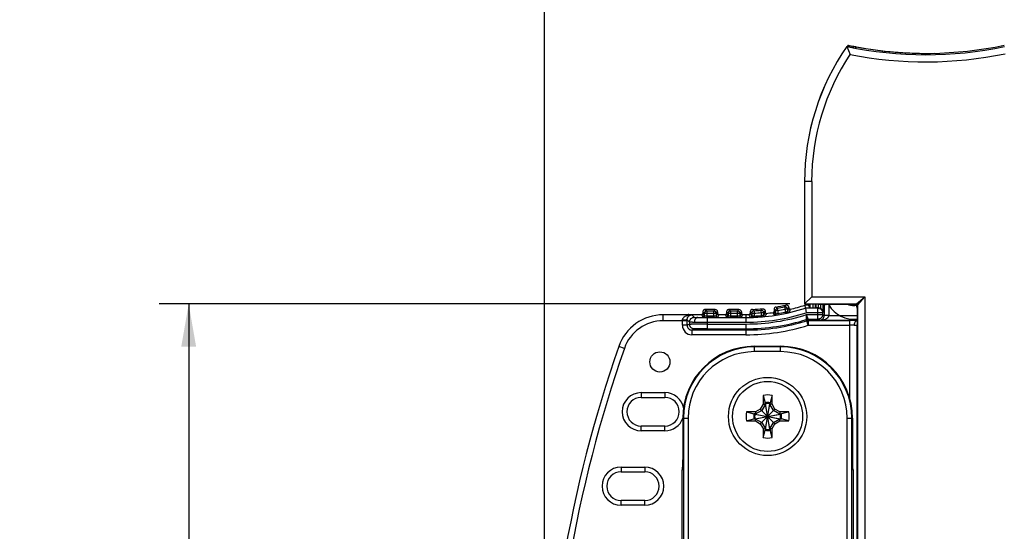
# Model space of a CAD drawing. Header units: inches. Extents: x 0 to 22, y 0 to 17.
# Tile 9 of 25: x 5.5 to 9.7, y 11.1 to 13.3. Entities that reach past the tile are written whole.
import ezdxf

# ---------------------------------------------------------------- set-up
doc = ezdxf.new("R2010")
doc.units = ezdxf.units.IN
doc.header["$LTSCALE"] = 1.21
doc.header["$MEASUREMENT"] = 0
doc.layers.get('0').update_dxf_attribs({"linetype": 'CONTINUOUS'})
for name, color, linetype in [('02___PRT_ALL_AXES', 7, 'CONTINUOUS'), ('06___PRT_ALL_SURFS', 7, 'CONTINUOUS'), ('DIMENSIONS', 7, 'CONTINUOUS')]:
    doc.layers.add(name, color=color, linetype=linetype)
doc.styles.get("Standard").update_dxf_attribs({"font": 'txt', "width": 0.8})
doc.dimstyles.new('DIMSTYLE_1', dxfattribs={"dimtxt": 0.125, "dimasz": 0.18, "dimexe": 0.125, "dimexo": 0.0625, "dimgap": 0.0625, "dimtad": 0, "dimtih": 1, "dimtoh": 1, "dimdec": 3, "dimzin": 4, "dimdsep": 46, "dimtxsty": 'STANDARD', "dimblk": '_FILLED', "dimblk1": '_FILLED', "dimblk2": '_FILLED', "dimcen": 0.09, "dimadec": 0, "dimazin": 0, "dimtp": 0.001, "dimtm": 0.001, "dimtfac": 1, "dimtdec": 3, "dimtofl": 0, "dimtmove": 0, "dimatfit": 3, "dimldrblk": '_FILLED', "dimfxl": 1, "dimtolj": 1, "dimtzin": 4, "dimarcsym": 0})

# ---------------------------------------------------------------- blocks, each defined once
blk = doc.blocks.new('_FILLED')
at = {"color": 0, "linetype": 'BYBLOCK'}
blk.add_solid([(0, 0), (-1, 0.174), (-1, -0.174)], dxfattribs=at)
blk = doc.blocks.new('*D2')
at = {"layer": 'DIMENSIONS', "color": 2, "linetype": 'CONTINUOUS'}
for p, q in [((8.7618, 12.056), (6.1028, 12.056)), ((6.2278, 12.056), (6.2278, 10.1565)), ((6.2278, 8.007), (6.2278, 9.9065)), ((8.7618, 8.007), (6.1028, 8.007))]:
    blk.add_line(p, q, dxfattribs=at)
at = {"layer": 'DIMENSIONS', "color": 2, "linetype": 'CONTINUOUS', "xscale": 0.18, "yscale": 0.18, "zscale": 0.18}
for p, rotation in [((6.2278, 12.056), 90), ((6.2278, 8.007), 269.999997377)]:
    blk.add_blockref('_FILLED', p, dxfattribs=dict(at, rotation=rotation))
at = {"layer": 'DIMENSIONS', "color": 2, "linetype": 'CONTINUOUS', "insert": (6.2278, 10.094), "char_height": 0.125, "width": 1.425, "attachment_point": 2, "line_spacing_factor": 0.9}
blk.add_mtext('4.049{\\Ftxt.shx;\\W1.000000;\\H0.125000; }[102.84]', dxfattribs=at)
blk = doc.blocks.new('*D3')
at = {"layer": 'DIMENSIONS', "color": 2, "linetype": 'CONTINUOUS'}
for p, q in [((7.7278, 10.094), (7.7278, 14.0225)), ((13.2645, 12.3015), (13.2645, 14.0225)), ((7.7278, 13.8975), (9.7212, 13.8975)), ((13.2645, 13.8975), (11.2712, 13.8975))]:
    blk.add_line(p, q, dxfattribs=at)
at = {"layer": 'DIMENSIONS', "color": 2, "linetype": 'CONTINUOUS', "xscale": 0.18, "yscale": 0.18, "zscale": 0.18, "rotation": 180}
blk.add_blockref('_FILLED', (7.7278, 13.8975), dxfattribs=at)
at = {"layer": 'DIMENSIONS', "color": 2, "linetype": 'CONTINUOUS', "xscale": 0.18, "yscale": 0.18, "zscale": 0.18}
blk.add_blockref('_FILLED', (13.2645, 13.8975), dxfattribs=at)
at = {"layer": 'DIMENSIONS', "color": 2, "linetype": 'CONTINUOUS', "insert": (10.4962, 13.96), "char_height": 0.125, "width": 1.425, "attachment_point": 2, "line_spacing_factor": 0.9}
blk.add_mtext('5.537{\\Ftxt.shx;\\W1.000000;\\H0.125000; }[140.63]', dxfattribs=at)

msp = doc.modelspace()

# ---------------------------------------------------------------- linework, layer by layer
at = {"color": 7, "linetype": 'CONTINUOUS'}
for p, q in [((9.0023, 13.1423), (9.0023, 13.1421)), ((9.0023, 13.1421), (9.0159, 13.1087)), ((9.0093, 13.1451), (9.0084, 13.1475)), ((9.0094, 13.1449), (9.0093, 13.1451)), ((9.0195, 13.1392), (9.0295, 13.1373)), ((9.0295, 13.1373), (9.0306, 13.1392)), ((9.0306, 13.1392), (9.0324, 13.1426)), ((9.0324, 13.1362), (9.0324, 13.1426)), ((9.0324, 13.1426), (9.0374, 13.1415)), ((9.0384, 13.1353), (9.0382, 13.1351)), ((9.0433, 13.1394), (9.0384, 13.1353)), ((9.0424, 13.1386), (9.0424, 13.1405)), ((9.0439, 13.1399), (9.0433, 13.1394)), ((8.8243, 12.5725), (8.8243, 12.056)), ((8.8543, 12.5725), (8.8243, 12.5725)), ((8.8543, 12.5725), (8.8543, 12.086)), ((8.8243, 12.056), (8.8543, 12.086)), ((8.8543, 12.086), (9.078, 12.086)), ((9.043, 12.056), (9.078, 12.086)), ((9.048, 12.051), (9.078, 12.086)), ((9.078, 12.086), (9.078, 7.977)), ((8.7397, 12.0437), (8.7418, 12.0339)), ((8.7578, 12.0384), (8.7558, 12.0338)), ((8.7578, 12.0414), (8.7578, 12.0384)), ((8.7586, 12.0358), (8.7578, 12.0384)), ((8.8243, 12.056), (9.043, 12.056)), ((8.8256, 12.0512), (8.8265, 12.0515)), ((8.8285, 12.0388), (8.8265, 12.0515)), ((8.8403, 12.0515), (8.8265, 12.0515)), ((8.8802, 12.0388), (8.8285, 12.0388)), ((8.8285, 12.0388), (8.8317, 12.0188)), ((8.8329, 12.0537), (8.8329, 12.0558)), ((8.8403, 12.0558), (8.8403, 12.0515)), ((8.8465, 12.0392), (8.8403, 12.0515)), ((8.8465, 12.0558), (8.8465, 12.0392)), ((8.8465, 12.0392), (8.8606, 12.0392)), ((8.8606, 12.0392), (8.8606, 12.0558)), ((8.8706, 12.0393), (8.8706, 12.0558)), ((8.8713, 12.04), (8.8706, 12.0393)), ((8.8713, 12.0558), (8.8713, 12.04)), ((8.8764, 12.0402), (8.8713, 12.04)), ((8.8802, 12.0388), (8.8816, 12.0402)), ((8.8802, 11.9913), (8.8802, 12.0388)), ((8.8802, 12.0388), (8.8839, 12.0385)), ((8.8813, 12.0558), (8.8813, 12.0403)), ((8.8913, 12.0548), (8.9135, 12.0548)), ((8.8918, 12.0548), (8.8918, 12.0374)), ((8.9018, 12.0548), (8.9018, 12.0204)), ((8.9071, 12.0545), (8.9071, 12.0079)), ((8.9117, 12.0545), (8.9114, 12.0548)), ((8.9117, 12.0545), (8.9117, 12.0545)), ((8.9117, 12.0545), (8.9131, 12.0535)), ((8.9117, 12.0545), (8.9129, 12.0536)), ((8.9131, 12.0535), (8.9153, 12.053)), ((8.9153, 12.053), (8.9135, 12.0548)), ((8.9153, 12.053), (8.9153, 12.053)), ((9.04, 12.053), (8.9153, 12.053)), ((8.9271, 12.053), (8.9271, 12.0076)), ((9.04, 12.053), (9.043, 12.056)), ((9.045, 12.048), (9.048, 12.051)), ((9.045, 12.0434), (9.045, 12.048)), ((9.045, 12.0434), (9.0464, 12.042)), ((9.0464, 12.042), (9.0464, 8.021)), ((9.0464, 12.042), (9.0464, 12.0414)), ((9.048, 12.051), (9.048, 8.012)), ((8.2285, 11.9852), (8.2285, 12.0102)), ((8.3485, 12.0102), (8.2285, 12.0102)), ((8.3047, 12.0102), (8.3045, 12.0102)), ((8.3045, 12.0102), (8.3045, 12.0102)), ((8.3357, 12.0114), (8.3331, 12.0111)), ((8.3357, 12.0114), (8.3352, 12.0109)), ((8.3364, 12.0115), (8.3357, 12.0114)), ((8.3359, 12.0115), (8.3364, 12.0115)), ((8.3364, 12.0115), (8.3913, 12.0115)), ((8.3591, 11.9996), (8.3485, 12.0102)), ((8.3906, 12.0113), (8.3914, 12.0114)), ((8.3966, 11.9993), (8.3906, 12.0113)), ((8.3915, 12.0114), (8.3913, 12.0114)), ((8.3947, 12.0135), (8.3936, 12.0123)), ((8.3955, 12.0152), (8.3947, 12.0135)), ((8.3956, 12.0163), (8.3955, 12.0152)), ((8.3956, 12.0226), (8.3956, 12.0163)), ((8.3956, 12.0226), (8.4006, 12.0176)), ((8.3956, 12.0163), (8.3956, 12.0163)), ((8.4016, 12.0043), (8.3956, 12.0163)), ((8.3972, 11.9993), (8.3966, 11.9993)), ((8.4019, 11.9991), (8.3972, 11.9993)), ((8.4016, 12.0166), (8.4016, 12.0043)), ((8.4016, 12.0166), (8.4518, 12.0166)), ((8.402, 12.0043), (8.4016, 12.0043)), ((8.4116, 12.0041), (8.402, 12.0043)), ((8.4056, 12.0326), (8.4116, 12.0266)), ((8.4478, 12.0326), (8.4056, 12.0326)), ((8.409, 11.9988), (8.414, 11.9988)), ((8.4116, 12.0266), (8.4116, 11.9991)), ((8.4116, 12.0266), (8.4418, 12.0266)), ((8.4418, 12.0041), (8.4116, 12.0041)), ((8.4418, 11.9991), (8.4116, 11.9991)), ((8.414, 11.9988), (8.414, 11.9513)), ((8.414, 11.9988), (8.4418, 11.9988)), ((8.4418, 12.0266), (8.4478, 12.0326)), ((8.4418, 11.9991), (8.4418, 12.0266)), ((8.4418, 11.9988), (8.4515, 11.9988)), ((8.4518, 12.0043), (8.4445, 12.0041)), ((8.4568, 11.9993), (8.4515, 11.9991)), ((8.4515, 11.9988), (8.5019, 11.9988)), ((8.4518, 12.0166), (8.4518, 12.0043)), ((8.4578, 12.0163), (8.4518, 12.0043)), ((8.4528, 12.0176), (8.4578, 12.0226)), ((8.4628, 12.0113), (8.4568, 11.9993)), ((8.4578, 12.0226), (8.4578, 12.0163)), ((8.4578, 12.0163), (8.4578, 12.0163)), ((8.4585, 12.0139), (8.4578, 12.0163)), ((8.4621, 12.0114), (8.462, 12.0114)), ((8.4621, 12.0115), (8.4913, 12.0115)), ((8.4623, 12.0114), (8.4628, 12.0113)), ((8.4906, 12.0113), (8.4914, 12.0114)), ((8.4966, 11.9993), (8.4906, 12.0113)), ((8.4915, 12.0114), (8.4913, 12.0114)), ((8.4947, 12.0135), (8.4936, 12.0123)), ((8.4955, 12.0152), (8.4947, 12.0135)), ((8.4956, 12.0163), (8.4955, 12.0152)), ((8.4956, 12.0226), (8.4956, 12.0163)), ((8.4956, 12.0226), (8.5006, 12.0176)), ((8.4956, 12.0163), (8.4956, 12.0163)), ((8.5016, 12.0043), (8.4956, 12.0163)), ((8.4972, 11.9993), (8.4966, 11.9993)), ((8.5019, 11.9991), (8.4972, 11.9993)), ((8.5016, 12.0166), (8.5016, 12.0043)), ((8.5016, 12.0166), (8.5518, 12.0166)), ((8.502, 12.0043), (8.5016, 12.0043)), ((8.5019, 11.9988), (8.5116, 11.9988)), ((8.5116, 12.0041), (8.502, 12.0043)), ((8.5056, 12.0326), (8.5116, 12.0266)), ((8.5478, 12.0326), (8.5056, 12.0326)), ((8.5116, 12.0266), (8.5116, 11.9991)), ((8.5116, 12.0266), (8.5418, 12.0266)), ((8.5418, 12.0041), (8.5116, 12.0041)), ((8.5418, 11.9991), (8.5116, 11.9991)), ((8.5116, 11.9988), (8.5418, 11.9988)), ((8.5418, 12.0266), (8.5478, 12.0326)), ((8.5418, 11.9991), (8.5418, 12.0266)), ((8.5418, 11.9988), (8.5515, 11.9988)), ((8.5518, 12.0043), (8.5445, 12.0041)), ((8.5568, 11.9993), (8.5515, 11.9991)), ((8.5515, 11.9988), (8.5767, 11.9988)), ((8.5518, 12.0166), (8.5518, 12.0043)), ((8.5578, 12.0163), (8.5518, 12.0043)), ((8.5528, 12.0176), (8.5578, 12.0226)), ((8.5628, 12.0113), (8.5568, 11.9993)), ((8.5578, 12.0226), (8.5578, 12.0163)), ((8.5578, 12.0163), (8.5578, 12.0163)), ((8.5585, 12.0139), (8.5578, 12.0163)), ((8.5621, 12.0114), (8.562, 12.0114)), ((8.5621, 12.0115), (8.5767, 12.0115)), ((8.5623, 12.0114), (8.5628, 12.0113)), ((8.5767, 12.0115), (8.5767, 11.9988)), ((8.5767, 11.9988), (8.5767, 11.9788)), ((8.5907, 12.0115), (8.5915, 12.0116)), ((8.5914, 12.0101), (8.5907, 12.0115)), ((8.5927, 12.0075), (8.5914, 12.0101)), ((8.5917, 12.0116), (8.5915, 12.0116)), ((8.5947, 12.0035), (8.5927, 12.0075)), ((8.5968, 11.9996), (8.5947, 12.0035)), ((8.5956, 12.0231), (8.5956, 12.0165)), ((8.5956, 12.0165), (8.5956, 12.0165)), ((8.5968, 12.0142), (8.5956, 12.0165)), ((8.5973, 12.0131), (8.5968, 12.0142)), ((8.5974, 11.9995), (8.5968, 11.9996)), ((8.6016, 12.0046), (8.5973, 12.0131)), ((8.6118, 11.9998), (8.5974, 11.9995)), ((8.5996, 12.0193), (8.6007, 12.0182)), ((8.6016, 12.0174), (8.6016, 12.0046)), ((8.6016, 12.0174), (8.6116, 12.0174)), ((8.6112, 12.0274), (8.6116, 12.0174)), ((8.6116, 12.0174), (8.6116, 12.0048)), ((8.6116, 12.0048), (8.6118, 11.9998)), ((8.6418, 12.0193), (8.641, 12.0292)), ((8.6418, 12.0193), (8.6418, 12.0067)), ((8.6418, 12.0193), (8.6518, 12.0193)), ((8.6418, 12.0067), (8.6422, 12.0017)), ((8.657, 12.0033), (8.6463, 12.0021)), ((8.6518, 12.0193), (8.6518, 12.0083)), ((8.6536, 12.0121), (8.6518, 12.0083)), ((8.6538, 12.0126), (8.6536, 12.0121)), ((8.6578, 12.021), (8.6538, 12.0126)), ((8.6558, 12.0236), (8.6578, 12.0258)), ((8.6573, 12.0033), (8.657, 12.0033)), ((8.6582, 12.0053), (8.6573, 12.0033)), ((8.6578, 12.0258), (8.6578, 12.021)), ((8.6585, 12.0185), (8.6578, 12.021)), ((8.6593, 12.0076), (8.6582, 12.0053)), ((8.6613, 12.0118), (8.6593, 12.0076)), ((8.6633, 12.016), (8.6613, 12.0118)), ((8.6629, 12.0161), (8.6633, 12.016)), ((8.6913, 12.0196), (8.6921, 12.0198)), ((8.6919, 12.0186), (8.6913, 12.0196)), ((8.6954, 12.0121), (8.6919, 12.0185)), ((8.6947, 12.0216), (8.6935, 12.0204)), ((8.6956, 12.0245), (8.6953, 12.0227)), ((8.6974, 12.0083), (8.6954, 12.0121)), ((8.6956, 12.0332), (8.6956, 12.0245)), ((8.6976, 12.0315), (8.6956, 12.0332)), ((8.6968, 12.0223), (8.6956, 12.0245)), ((8.6973, 12.0215), (8.6968, 12.0223)), ((8.6976, 12.0208), (8.6973, 12.0214)), ((8.6975, 12.0083), (8.6974, 12.0083)), ((8.698, 12.0084), (8.6975, 12.0083)), ((8.6996, 12.0298), (8.6976, 12.0315)), ((8.6977, 12.0207), (8.6976, 12.0208)), ((8.6996, 12.017), (8.6977, 12.0207)), ((8.7047, 12.0093), (8.698, 12.0084)), ((8.7016, 12.0281), (8.6996, 12.0298)), ((8.7016, 12.0133), (8.6996, 12.017)), ((8.7016, 12.0281), (8.7016, 12.0133)), ((8.7116, 12.0281), (8.7016, 12.0281)), ((8.702, 12.0133), (8.7016, 12.0133)), ((8.7116, 12.0154), (8.702, 12.0133)), ((8.7116, 12.0281), (8.7099, 12.038)), ((8.7116, 12.0281), (8.7116, 12.0154)), ((8.7116, 12.0154), (8.7125, 12.0105)), ((8.7125, 12.0105), (8.7118, 12.0104)), ((8.7418, 12.0339), (8.7418, 12.0211)), ((8.7518, 12.0339), (8.7418, 12.0339)), ((8.7418, 12.0211), (8.7428, 12.0162)), ((8.7518, 12.0247), (8.7445, 12.022)), ((8.7577, 12.0197), (8.7469, 12.0171)), ((8.7538, 12.0364), (8.7518, 12.0339)), ((8.7518, 12.0339), (8.7518, 12.0247)), ((8.7534, 12.0282), (8.7518, 12.0247)), ((8.7538, 12.0293), (8.7534, 12.0282)), ((8.7558, 12.0338), (8.7538, 12.0293)), ((8.7579, 12.0198), (8.7577, 12.0197)), ((8.7587, 12.0216), (8.7579, 12.0198)), ((8.7599, 12.0244), (8.7587, 12.0216)), ((8.762, 12.029), (8.7599, 12.0244)), ((8.764, 12.0336), (8.762, 12.029)), ((8.7635, 12.0335), (8.764, 12.0336)), ((8.9002, 12.0188), (8.8317, 12.0188)), ((8.8329, 12.0113), (8.9002, 12.0113)), ((8.8331, 11.9904), (8.8329, 12.0113)), ((8.839, 11.9913), (8.8329, 12.0113)), ((8.9018, 12.0204), (8.9002, 12.0188)), ((8.9002, 12.0192), (8.9002, 12.0188)), ((8.9002, 12.0188), (8.9002, 12.0113)), ((8.9002, 12.0113), (8.9071, 12.0079)), ((8.9271, 12.0076), (8.9071, 12.0079)), ((8.9271, 12.0076), (9.0465, 12.0076)), ((8.3293, 11.9852), (8.2285, 11.9852)), ((8.3093, 11.966), (8.3093, 11.9876)), ((8.3293, 11.966), (8.3093, 11.966)), ((8.339, 11.9798), (8.3293, 11.9894)), ((8.3293, 11.9852), (8.3293, 11.9894)), ((8.3293, 11.966), (8.3293, 11.9852)), ((8.339, 11.9709), (8.3293, 11.966)), ((8.339, 11.9798), (8.339, 11.9709)), ((8.3597, 11.9791), (8.414, 11.9788)), ((8.414, 11.9788), (8.5767, 11.9788)), ((8.414, 11.9713), (8.5767, 11.9713)), ((8.5767, 11.9713), (8.5767, 11.9513)), ((8.8339, 11.9851), (8.8331, 11.9904)), ((8.8398, 11.966), (8.8339, 11.9851)), ((8.839, 11.9913), (8.8802, 11.9913)), ((8.8393, 11.9896), (8.839, 11.9913)), ((8.8398, 11.986), (8.8393, 11.9896)), ((8.8396, 11.966), (9.0155, 11.966)), ((8.8398, 11.986), (8.8398, 11.966)), ((8.8398, 11.986), (9.0156, 11.986)), ((8.8878, 11.9876), (8.8802, 11.9913)), ((8.8878, 11.9876), (9.0465, 11.9876)), ((9.0155, 11.6527), (9.0156, 11.986)), ((9.0455, 8.096), (9.0455, 11.9671)), ((8.3591, 11.9509), (8.3493, 11.946)), ((8.3493, 11.946), (8.3493, 11.926)), ((8.5767, 11.946), (8.3493, 11.946)), ((8.5767, 11.926), (8.3493, 11.926)), ((8.3641, 11.9511), (8.3591, 11.9509)), ((8.3742, 11.9512), (8.3641, 11.9511)), ((8.414, 11.9513), (8.5767, 11.9513)), ((8.5767, 11.946), (8.5767, 11.9513)), ((8.5767, 11.946), (8.5767, 11.926)), ((8.0645, 11.8688), (8.0409, 11.8771)), ((8.6135, 11.8549), (8.6135, 11.8774)), ((8.6135, 11.8774), (8.7235, 11.8774)), ((8.7235, 11.8749), (8.6135, 11.8749)), ((8.7235, 11.8549), (8.7235, 11.8774)), ((8.7235, 11.8549), (8.6135, 11.8549)), ((8.1356, 11.6819), (8.1356, 11.6619)), ((8.1356, 11.6819), (8.2356, 11.6819)), ((8.2356, 11.6819), (8.2356, 11.6619)), ((8.6496, 11.6705), (8.6496, 11.6327)), ((8.6496, 11.6705), (8.658, 11.6394)), ((8.6874, 11.6705), (8.6791, 11.6394)), ((8.6874, 11.6327), (8.6874, 11.6705)), ((8.1356, 11.6619), (8.2356, 11.6619)), ((8.6496, 11.6327), (8.6378, 11.6122)), ((8.6591, 11.6334), (8.6435, 11.6065)), ((8.6496, 11.6327), (8.6591, 11.6334)), ((8.658, 11.6356), (8.658, 11.6394)), ((8.6589, 11.6358), (8.6591, 11.6353)), ((8.6591, 11.6353), (8.6591, 11.6334)), ((8.6591, 11.5278), (8.678, 11.6353)), ((8.678, 11.5278), (8.6591, 11.6353)), ((8.6591, 11.5297), (8.678, 11.6334)), ((8.678, 11.5297), (8.6591, 11.6334)), ((8.6781, 11.6358), (8.678, 11.6353)), ((8.678, 11.6334), (8.678, 11.6353)), ((8.6935, 11.6065), (8.678, 11.6334)), ((8.6874, 11.6327), (8.678, 11.6334)), ((8.6791, 11.6356), (8.6791, 11.6394)), ((8.6992, 11.6122), (8.6874, 11.6327)), ((8.5796, 11.6004), (8.6107, 11.5921)), ((8.6174, 11.6004), (8.5796, 11.6004)), ((8.6144, 11.5921), (8.6107, 11.5921)), ((8.6142, 11.5911), (8.6148, 11.591)), ((8.6148, 11.591), (8.7223, 11.5721)), ((8.6167, 11.591), (8.6148, 11.591)), ((8.6148, 11.5721), (8.7223, 11.591)), ((8.6435, 11.6065), (8.6167, 11.591)), ((8.6174, 11.6004), (8.6167, 11.591)), ((8.6167, 11.591), (8.7204, 11.5721)), ((8.6167, 11.5721), (8.7204, 11.591)), ((8.6378, 11.6122), (8.6174, 11.6004)), ((8.6378, 11.5508), (8.6992, 11.6122)), ((8.6992, 11.5508), (8.6378, 11.6122)), ((8.7204, 11.591), (8.6935, 11.6065)), ((8.7197, 11.6004), (8.6992, 11.6122)), ((8.7197, 11.6004), (8.7204, 11.591)), ((8.7575, 11.6004), (8.7197, 11.6004)), ((8.7223, 11.591), (8.7204, 11.591)), ((8.7228, 11.5911), (8.7223, 11.591)), ((8.7226, 11.5921), (8.7264, 11.5921)), ((8.7575, 11.6004), (8.7264, 11.5921)), ((8.1356, 11.5212), (8.1356, 11.5412)), ((8.2356, 11.5412), (8.1356, 11.5412)), ((8.2356, 11.5212), (8.2356, 11.5412)), ((8.3106, 11.5745), (8.3332, 11.5745)), ((8.3132, 11.5745), (8.3132, 8.4885)), ((8.3332, 11.5745), (8.3332, 8.4885)), ((8.5796, 11.5626), (8.6107, 11.571)), ((8.5796, 11.5626), (8.6174, 11.5626)), ((8.6144, 11.571), (8.6107, 11.571)), ((8.6142, 11.5719), (8.6148, 11.5721)), ((8.6148, 11.5721), (8.6167, 11.5721)), ((8.6174, 11.5626), (8.6167, 11.5721)), ((8.6167, 11.5721), (8.6435, 11.5565)), ((8.6174, 11.5626), (8.6378, 11.5508)), ((8.6378, 11.5508), (8.6496, 11.5304)), ((8.6435, 11.5565), (8.6591, 11.5297)), ((8.678, 11.5297), (8.6935, 11.5565)), ((8.6874, 11.5304), (8.6992, 11.5508)), ((8.6935, 11.5565), (8.7204, 11.5721)), ((8.6992, 11.5508), (8.7197, 11.5626)), ((8.7197, 11.5626), (8.7204, 11.5721)), ((8.7197, 11.5626), (8.7575, 11.5626)), ((8.7204, 11.5721), (8.7223, 11.5721)), ((8.7228, 11.5719), (8.7223, 11.5721)), ((8.7226, 11.571), (8.7264, 11.571)), ((8.7575, 11.5626), (8.7264, 11.571)), ((9.0039, 8.4885), (9.0039, 11.5745)), ((9.0039, 11.5745), (9.0264, 11.5745)), ((9.0239, 8.4885), (9.0239, 11.5745)), ((9.0264, 11.5745), (9.0264, 11.3939)), ((8.2356, 11.5212), (8.1356, 11.5212)), ((8.6496, 11.5304), (8.6496, 11.4926)), ((8.6496, 11.5304), (8.6591, 11.5297)), ((8.6496, 11.4926), (8.658, 11.5237)), ((8.658, 11.5274), (8.658, 11.5237)), ((8.6589, 11.5272), (8.6591, 11.5278)), ((8.6591, 11.5297), (8.6591, 11.5278)), ((8.6874, 11.5304), (8.678, 11.5297)), ((8.678, 11.5278), (8.678, 11.5297)), ((8.6781, 11.5272), (8.678, 11.5278)), ((8.6791, 11.5274), (8.6791, 11.5237)), ((8.6874, 11.4926), (8.6791, 11.5237)), ((8.6874, 11.4926), (8.6874, 11.5304)), ((8.3106, 11.3991), (8.3106, 11.3991)), ((8.3106, 11.3972), (8.3106, 11.3991)), ((8.3106, 11.3868), (8.3106, 11.3906)), ((9.0264, 11.3991), (9.0264, 11.3991)), ((9.0264, 11.3991), (9.0264, 11.3964)), ((8.0507, 11.3679), (8.0507, 11.3479)), ((8.0507, 11.3679), (8.1507, 11.3679)), ((8.0507, 11.3479), (8.1507, 11.3479)), ((8.1507, 11.3679), (8.1507, 11.3479)), ((8.308, 11.3552), (8.31, 11.3591)), ((8.308, 8.7078), (8.308, 11.3552)), ((8.31, 11.3591), (8.3103, 11.3644)), ((8.3101, 11.3641), (8.3103, 11.3644)), ((8.3104, 11.3673), (8.3103, 11.365)), ((8.3103, 11.3644), (8.3103, 11.3649)), ((8.3104, 11.3713), (8.3105, 11.3729)), ((9.0267, 11.3664), (9.0266, 11.3713)), ((9.0268, 11.3644), (9.0267, 11.3664)), ((9.0267, 11.3649), (9.0267, 11.3644)), ((9.0267, 11.3644), (9.0271, 11.3591)), ((9.0268, 11.3644), (9.0269, 11.3641)), ((9.0269, 11.3616), (9.0268, 11.3621)), ((9.0271, 11.3591), (9.029, 11.3552)), ((9.029, 11.3552), (9.029, 8.7078)), ((8.0507, 11.2072), (8.0507, 11.2272)), ((8.1507, 11.2272), (8.0507, 11.2272)), ((8.1507, 11.2072), (8.1507, 11.2272)), ((8.1507, 11.2072), (8.0507, 11.2072))]:
    msp.add_line(p, q, dxfattribs=at)
for points in [[(8.3359, 12.0115), (8.3353, 12.0115), (8.334, 12.0113), (8.332, 12.0107)], [(8.3936, 12.0123), (8.3923, 12.0116), (8.3915, 12.0114)], [(8.462, 12.0114), (8.4613, 12.0116), (8.4599, 12.0123), (8.4585, 12.0139)], [(8.4936, 12.0123), (8.4923, 12.0116), (8.4915, 12.0114)], [(8.562, 12.0114), (8.5613, 12.0116), (8.5599, 12.0123), (8.5585, 12.0139)], [(8.5938, 12.0126), (8.5926, 12.0119), (8.5917, 12.0116)], [(8.5956, 12.0165), (8.5955, 12.0154), (8.5949, 12.0138), (8.5938, 12.0126)], [(8.6625, 12.016), (8.6615, 12.0162), (8.66, 12.0169), (8.6585, 12.0185)], [(8.6625, 12.016), (8.6626, 12.016), (8.6625, 12.016)], [(8.6935, 12.0204), (8.6923, 12.0199), (8.6921, 12.0198)], [(8.6956, 12.0245), (8.6955, 12.0233), (8.6947, 12.0216)], [(8.763, 12.0334), (8.7619, 12.0335), (8.7603, 12.0341), (8.7586, 12.0358)], [(8.7632, 12.0334), (8.7633, 12.0335), (8.763, 12.0334)], [(8.3106, 11.5745), (8.3106, 11.3964), (8.3106, 11.3911), (8.3106, 11.386), (8.3106, 11.3814), (8.3105, 11.3771), (8.3105, 11.3733), (8.3104, 11.3701), (8.3104, 11.3673)], [(9.0265, 11.3812), (9.0264, 11.3894), (9.0264, 11.3939)], [(9.0266, 11.3713), (9.0265, 11.3776), (9.0265, 11.3812)], [(8.3103, 11.365), (8.3102, 11.3633), (8.3102, 11.3621), (8.3102, 11.3619)], [(9.0268, 11.3621), (9.0268, 11.3631), (9.0268, 11.3644)]]:
    msp.add_lwpolyline(points, dxfattribs=at)
for centre, radius in [((8.2144, 11.8115), 0.0425), ((8.6685, 11.5815), 0.1476)]:
    msp.add_circle(centre, radius, dxfattribs=at)
for centre, radius, start, end in [((9.8245, 12.5725), 1.0003, 145.2781, 180), ((9.8245, 12.5725), 1.0003, 145.287, 180), ((9.3364, 14.7131), 1.6059, 257.9939, 259.2986), ((9.3364, 14.7131), 1.6061, 257.9947, 281.8799), ((9.8265, 12.5725), 1, 144.9004, 145.2942), ((9.3384, 14.7131), 1.6, 258.0973, 258.9749), ((10.85, 13.8727), 1.9793, 201.5727, 201.6983), ((9.3384, 14.7131), 1.6059, 258.2373, 258.5485), ((9.1061, 13.482), 0.3474, 258.6025, 258.909), ((9.1203, 13.5543), 0.421, 258.9016, 259.341), ((9.3384, 14.7131), 1.6002, 259.3415, 271.1516), ((9.3364, 14.7131), 1.6002, 259.4695, 281.902), ((9.8245, 12.5725), 0.9703, 146.4532, 180), ((9.3364, 14.7131), 1.6361, 258.7034, 281.7701), ((8.5767, 12.8115), 0.8127, 270, 288.0508), ((8.7056, 12.0332), 0.01, 99.4205, 179.9839), ((8.5767, 12.8115), 0.7789, 279.4044, 282.5253), ((10.2689, 13.8652), 2.4019, 229.3423, 229.5289), ((8.5767, 12.8115), 0.7849, 279.7716, 281.9864), ((7.1763, 13.2941), 2.0019, 321.348, 321.6197), ((7.175, 13.3112), 2.0292, 321.0822, 321.2626), ((8.5767, 12.8116), 0.8001, 283.4763, 288.1262), ((8.5767, 12.8115), 0.8, 288.1949, 288.6798), ((8.8816, 11.4822), 0.558, 89.9959, 90.5338), ((8.88, 12.0182), 0.0206, 69.8308, 79.1905), ((9.0315, 12.1115), 0.0625, 249.5632, 282.2265), ((9.04, 12.048), 0.00498, 29.9516, 60.0485), ((9.043, 12.051), 0.005, 0.0374, 89.9626), ((9.0741, 12.043), 0.0291, 179.1491, 187.3745), ((9.074, 12.0429), 0.0289, 187.3753, 195.1006), ((8.2285, 11.8115), 0.1987, 90, 160.7415), ((8.3491, 11.9428), 0.0674, 90.5224, 99.8441), ((8.4035, 13.6519), 1.6531, 268.9825, 269.6919), ((8.3906, 12.0163), 0.00498, 299.9323, 334.311), ((8.4132, 14.8551), 2.8563, 269.6261, 269.9158), ((8.4116, 12.0166), 0.01, 90.0023, 179.9977), ((8.4088, 12.4688), 0.4697, 269.1569, 269.3969), ((8.4106, 12.6465), 0.6474, 269.4034, 269.6471), ((8.4116, 12.8274), 0.8284, 269.6539, 270.0013), ((8.4418, 12.0166), 0.01, 0.0023, 89.9977), ((8.4418, 12.3708), 0.3667, 269.9955, 270.4215), ((8.4418, 12.8255), 0.8264, 269.9972, 270.281), ((8.4429, 12.6397), 0.6406, 270.2707, 270.5956), ((8.4478, 12.0226), 0.01, 0.0023, 89.9977), ((8.4449, 12.4452), 0.4461, 270.5906, 270.8482), ((8.4628, 12.0163), 0.00498, 209.7298, 237.9214), ((8.4906, 12.0163), 0.00498, 299.9323, 334.311), ((8.5116, 12.0166), 0.01, 90.0023, 179.9977), ((8.5088, 12.4688), 0.4697, 269.1569, 269.3969), ((8.5115, 12.7776), 0.7785, 269.4343, 270.0067), ((8.5418, 12.0166), 0.01, 0.0023, 89.9977), ((8.5418, 12.3708), 0.3667, 269.9955, 270.4215), ((8.5418, 12.8255), 0.8264, 269.9972, 270.281), ((8.5429, 12.6397), 0.6406, 270.2707, 270.5956), ((8.5478, 12.0226), 0.01, 0.0023, 89.9977), ((8.5449, 12.4452), 0.4461, 270.5906, 270.8482), ((8.5628, 12.0163), 0.00498, 209.7298, 237.9214), ((8.5767, 12.8115), 0.8327, 270, 287.831), ((8.5767, 12.8112), 0.7997, 269.9993, 271.0557), ((8.5767, 12.8115), 0.8402, 270, 287.7509), ((8.5906, 12.0164), 0.00498, 300.6057, 333.3367), ((8.6056, 12.0231), 0.01, 92.1021, 179.9979), ((10.1794, 13.6661), 2.2821, 226.0501, 226.1896), ((8.5966, 12.0046), 0.005, 271.4362, 359.9703), ((8.6116, 12.0174), 0.01, 92.5193, 179.9979), ((8.5767, 12.8115), 0.7789, 272.1, 275.1701), ((10.1697, 13.6354), 2.2393, 225.685, 225.8967), ((8.5767, 12.8115), 0.7849, 272.5173, 274.6966), ((8.5767, 12.8115), 0.7949, 272.5173, 274.6966), ((8.5767, 12.8115), 0.8074, 272.4782, 274.6235), ((8.5767, 12.8115), 0.8124, 272.4782, 274.6235), ((7.0771, 13.4518), 2.1141, 317.7098, 317.9489), ((8.6195, 12.1902), 0.1849, 276.9142, 277.7666), ((8.6087, 12.4157), 0.4153, 274.6219, 275.1925), ((7.068, 13.4783), 2.1534, 317.3482, 317.5055), ((8.6568, 12.0083), 0.005, 180.036, 275.6647), ((8.5769, 12.8099), 0.7983, 276.153, 278.2929), ((8.6906, 12.0245), 0.00498, 305.4323, 337.9595), ((8.6966, 12.0133), 0.005, 278.5599, 359.9755), ((8.7116, 12.0281), 0.01, 99.7875, 179.9841), ((8.6453, 12.4064), 0.4015, 278.5053, 279.5294), ((8.5767, 12.8115), 0.7949, 279.7716, 281.9864), ((8.5767, 12.8115), 0.8074, 279.6185, 281.7977), ((8.5767, 12.8115), 0.8124, 279.6185, 281.7977), ((8.6817, 12.213), 0.201, 287.3943, 288.2108), ((8.6562, 12.4311), 0.4239, 281.7967, 282.3662), ((8.7568, 12.0247), 0.005, 180.0148, 282.8827), ((8.8863, 12.0079), 0.0208, 327.1146, 351.8077), ((8.8863, 12.0079), 0.0208, 351.7898, 355.1927), ((8.8863, 12.0079), 0.0208, 355.1968, 359.9869), ((8.2285, 11.8115), 0.1737, 90, 160.7415), ((8.3493, 11.966), 0.04, 180.0071, 269.9998), ((8.3493, 11.966), 0.02, 180.0002, 270.0208), ((8.3578, 11.9791), 0.0188, 171.3061, 177.9881), ((8.3585, 11.9715), 0.0195, 181.9768, 188.4702), ((8.4106, 3.2908), 8.6806, 89.9778, 90.33549), ((8.5767, 12.8115), 0.8602, 270, 287.3397), ((8.5767, 12.8115), 0.8655, 270, 287.2873), ((8.5767, 12.8115), 0.8855, 270, 287.2713), ((8.839, 11.9713), 0.02, 89.9978, 107.3393), ((8.8399, 11.966), 0.02, 99.7335, 107.2823), ((8.8398, 11.966), 0.02, 95.7626, 99.7287), ((8.8398, 11.966), 0.02, 90.1512, 95.7607), ((8.8902, 12.0483), 0.0605, 282.0007, 286.603), ((9.0159, 10.1902), 1.7758, 89.4112, 90.0107), ((9.0156, 6.5468), 5.4392, 89.7733, 90.0002), ((9.023, 8.5148), 3.4713, 89.6114, 89.7668), ((9.0653, 11.967), 0.0198, 169.052, 179.963), ((8.4115, 7.2853), 4.6661, 89.9697, 90.4579), ((13.3232, 10.0315), 5.5954, 160.7415, 199.2585), ((8.6135, 11.5745), 0.3029, 90, 180), ((8.6135, 11.5745), 0.3003, 90, 180), ((8.7235, 11.5745), 0.3029, 0, 90), ((8.7235, 11.5745), 0.3003, 0, 90), ((13.3232, 10.0315), 5.5704, 160.7415, 199.2585), ((8.6135, 11.5745), 0.2803, 90, 180), ((8.7235, 11.5745), 0.2803, 0, 90), ((8.1356, 11.6015), 0.0804, 90, 270), ((8.2356, 11.6015), 0.0804, 9.842, 90), ((8.6685, 11.5815), 0.0909, 78.007, 101.993), ((8.1356, 11.6015), 0.0604, 90, 270), ((8.2356, 11.6015), 0.0604, 270, 90), ((8.6685, 11.5819), 0.0585, 79.606, 100.394), ((8.6685, 11.5815), 0.0551, 78.9667, 101.0333), ((8.6685, 11.5815), 0.0546, 80.0284, 99.9716), ((8.6685, 11.5815), 0.0909, 168.007, 191.993), ((8.6682, 11.5815), 0.0585, 169.606, 190.394), ((8.6685, 11.5815), 0.0551, 168.9667, 191.0333), ((8.6685, 11.5815), 0.0546, 170.0284, 189.9716), ((8.6685, 11.5815), 0.0546, 350.0284, 9.9716), ((8.6685, 11.5815), 0.0551, 348.9667, 11.0333), ((8.6688, 11.5815), 0.0585, 349.606, 10.394), ((8.6685, 11.5815), 0.0909, 348.007, 11.993), ((8.2356, 11.6015), 0.0804, 270, 340.1954), ((8.6685, 11.5815), 0.0551, 258.9667, 281.0333), ((8.6685, 11.5812), 0.0585, 259.606, 280.394), ((8.6685, 11.5815), 0.0546, 260.0284, 279.9716), ((8.6685, 11.5815), 0.0909, 258.007, 281.993), ((6.8354, 11.394), 1.4752, 359.3592, 359.4903), ((7.1604, 11.3902), 1.1503, 359.1414, 359.3668), ((6.0372, 11.3991), 2.2734, 359.7878, 359.9535), ((6.5421, 11.3966), 1.7685, 359.4893, 359.6834), ((11.3524, 11.3992), 2.326, 180.0681, 180.1948), ((11.0816, 11.3983), 2.0552, 180.1959, 180.3211), ((10.8445, 11.397), 1.8181, 180.3215, 180.5103), ((10.5485, 11.3944), 1.5221, 180.5143, 180.6291), ((10.2637, 11.3913), 1.2372, 180.6288, 180.836), ((8.0507, 11.2875), 0.0804, 90, 270), ((8.0507, 11.2875), 0.0604, 90, 270), ((8.1507, 11.2875), 0.0804, 270, 90), ((8.1507, 11.2875), 0.0604, 270, 90), ((8.3281, 11.3552), 0.0201, 168.0834, 179.9921), ((8.328, 11.3552), 0.02, 161.9589, 168.0947), ((8.328, 11.3552), 0.0199, 153.6755, 161.9349), ((8.3299, 11.3591), 0.0199, 172.0509, 179.9994), ((7.923, 11.376), 0.3874, 358.3669, 358.6627), ((7.6279, 11.3826), 0.6826, 358.7708, 359.0465), ((7.7882, 11.3792), 0.5223, 358.6496, 358.7685), ((9.973, 11.3872), 0.9465, 180.8436, 180.9627), ((9.79, 11.3841), 0.7636, 180.9638, 181.1387), ((9.6287, 11.381), 0.6022, 181.1434, 181.284), ((9.4657, 11.3773), 0.4391, 181.2813, 181.6153), ((9.0091, 11.3552), 0.0199, 18.0652, 26.3245), ((9.0072, 11.3591), 0.0199, 359.9949, 7.1365), ((9.0089, 11.3552), 0.0201, 0.0043, 18.0325)]:
    msp.add_arc(centre, radius, start, end, dxfattribs=at)
for centre, start_param, end_param in [((8.8606, 12.0393), -1.570796, -0.017453), ((8.8913, 12.0549), -3.124139, -1.570796)]:
    msp.add_ellipse(centre, major_axis=(0.01, 0), ratio=0.017455, start_param=start_param, end_param=end_param, dxfattribs=at)
for points, knots in [([(8.7518, 12.0339), (8.7518, 12.0354), (8.7513, 12.0376), (8.7497, 12.0402), (8.7481, 12.0418), (8.7463, 12.043), (8.7435, 12.044), (8.7412, 12.044), (8.7397, 12.0437)], [0, 0, 0, 0, 0.248884, 0.374621, 0.5, 0.625379, 0.751116, 1, 1, 1, 1]), ([(8.7561, 12.047), (8.7555, 12.0478), (8.7542, 12.0493), (8.7515, 12.0508), (8.7486, 12.0515), (8.7466, 12.0514), (8.7456, 12.0511)], [0, 0, 0, 0, 0.250066, 0.500132, 0.751118, 1, 1, 1, 1]), ([(8.7578, 12.0414), (8.7578, 12.0424), (8.7575, 12.0444), (8.7566, 12.0462), (8.7561, 12.047)], [0, 0, 0, 0, 0.497894, 1, 1, 1, 1]), ([(8.7578, 12.0384), (8.7578, 12.0382), (8.7579, 12.0372), (8.7582, 12.0363), (8.7586, 12.0357)], [0, 0, 0, 0, 0.249011, 1, 1, 1, 1]), ([(8.8813, 12.0403), (8.8827, 12.0403), (8.8846, 12.0401), (8.8864, 12.0396), (8.8869, 12.0395)], [0, 0, 0, 0, 0.749326, 1, 1, 1, 1]), ([(8.8869, 12.0395), (8.8873, 12.0394), (8.889, 12.0389), (8.8906, 12.0381), (8.8918, 12.0374)], [0, 0, 0, 0, 0.250691, 1, 1, 1, 1]), ([(8.9129, 12.0536), (8.9131, 12.0535), (8.9138, 12.0532), (8.9146, 12.053), (8.9153, 12.053)], [0, 0, 0, 0, 0.251817, 1, 1, 1, 1]), ([(9.0425, 12.0524), (9.0423, 12.0525), (9.0416, 12.0529), (9.0407, 12.053), (9.04, 12.053)], [0, 0, 0, 0, 0.251836, 1, 1, 1, 1]), ([(9.045, 12.048), (9.045, 12.0487), (9.0449, 12.0496), (9.0445, 12.0503), (9.0444, 12.0505)], [0, 0, 0, 0, 0.748164, 1, 1, 1, 1]), ([(8.3093, 11.9876), (8.3093, 11.9885), (8.3095, 11.9904), (8.3104, 11.993), (8.3117, 11.9954), (8.3139, 11.9982), (8.3171, 12.0011), (8.32, 12.003), (8.3214, 12.0038)], [0, 0, 0, 0, 0.133182, 0.263728, 0.391384, 0.516479, 0.760671, 1, 1, 1, 1]), ([(8.3214, 12.0038), (8.324, 12.0052), (8.3293, 12.0074), (8.3348, 12.0087), (8.3376, 12.0092)], [0, 0, 0, 0, 0.502693, 1, 1, 1, 1]), ([(8.3293, 11.9894), (8.3293, 11.9909), (8.3296, 11.9935), (8.3306, 11.9971), (8.332, 12), (8.3341, 12.003), (8.3369, 12.0059), (8.3395, 12.0076), (8.3408, 12.0082)], [0, 0, 0, 0, 0.183276, 0.341582, 0.47864, 0.600244, 0.812595, 1, 1, 1, 1]), ([(8.3392, 11.9819), (8.3393, 11.9828), (8.3396, 11.9841), (8.3402, 11.9861), (8.3411, 11.9884), (8.3427, 11.9912), (8.3453, 11.9941), (8.3484, 11.9966), (8.3528, 11.9989), (8.3566, 11.9996), (8.3591, 11.9996)], [0, 0, 0, 0, 0.086874, 0.144711, 0.208102, 0.342059, 0.478401, 0.613317, 0.745658, 1, 1, 1, 1]), ([(8.3408, 12.0082), (8.3421, 12.0088), (8.3446, 12.0098), (8.3472, 12.0102), (8.3485, 12.0102)], [0, 0, 0, 0, 0.510314, 1, 1, 1, 1]), ([(8.3591, 11.9996), (8.3594, 11.9996), (8.36, 11.9996), (8.3618, 11.9995), (8.3647, 11.9993), (8.369, 11.9992), (8.3723, 11.9991), (8.3741, 11.9991)], [0, 0, 0, 0, 0.056907, 0.134237, 0.347656, 0.636206, 1, 1, 1, 1]), ([(8.3741, 11.9991), (8.3732, 11.9991), (8.3713, 11.9988), (8.3685, 11.9976), (8.366, 11.9957), (8.3639, 11.9932), (8.3621, 11.9901), (8.3607, 11.9867), (8.3599, 11.983), (8.3597, 11.9804), (8.3597, 11.9791)], [0, 0, 0, 0, 0.103885, 0.212371, 0.327125, 0.449285, 0.579062, 0.71579, 0.857251, 1, 1, 1, 1]), ([(8.3931, 12.012), (8.3929, 12.0119), (8.3922, 12.0115), (8.3913, 12.0113), (8.3906, 12.0113)], [0, 0, 0, 0, 0.251827, 1, 1, 1, 1]), ([(8.3956, 12.0163), (8.3956, 12.0162), (8.3956, 12.0154), (8.3954, 12.0147), (8.3951, 12.0142)], [0, 0, 0, 0, 0.249039, 1, 1, 1, 1]), ([(8.397, 12.0276), (8.3965, 12.0269), (8.3959, 12.0252), (8.3956, 12.0235), (8.3956, 12.0226)], [0, 0, 0, 0, 0.501647, 1, 1, 1, 1]), ([(8.3991, 12), (8.3989, 11.9999), (8.3982, 11.9995), (8.3973, 11.9993), (8.3966, 11.9993)], [0, 0, 0, 0, 0.251827, 1, 1, 1, 1]), ([(8.4056, 12.0326), (8.4039, 12.0326), (8.4012, 12.0319), (8.3985, 12.0298), (8.3974, 12.0284), (8.397, 12.0276)], [0, 0, 0, 0, 0.497832, 0.748916, 1, 1, 1, 1]), ([(8.4016, 12.0043), (8.4016, 12.0035), (8.4012, 12.0017), (8.3999, 12.0004), (8.3991, 12)], [0, 0, 0, 0, 0.499978, 1, 1, 1, 1]), ([(8.4518, 12.0043), (8.4518, 12.0035), (8.4523, 12.0017), (8.4536, 12.0004), (8.4543, 12)], [0, 0, 0, 0, 0.499978, 1, 1, 1, 1]), ([(8.4543, 12), (8.4545, 11.9999), (8.4553, 11.9995), (8.4562, 11.9993), (8.4568, 11.9993)], [0, 0, 0, 0, 0.251827, 1, 1, 1, 1]), ([(8.4578, 12.0163), (8.4578, 12.0157), (8.458, 12.0148), (8.4584, 12.014), (8.4585, 12.0139)], [0, 0, 0, 0, 0.748166, 1, 1, 1, 1]), ([(8.4601, 12.0121), (8.4603, 12.012), (8.4612, 12.0115), (8.4621, 12.0113), (8.4628, 12.0113)], [0, 0, 0, 0, 0.25182, 1, 1, 1, 1]), ([(8.4931, 12.012), (8.4929, 12.0119), (8.4922, 12.0115), (8.4913, 12.0113), (8.4906, 12.0113)], [0, 0, 0, 0, 0.251827, 1, 1, 1, 1]), ([(8.4956, 12.0163), (8.4956, 12.0162), (8.4956, 12.0154), (8.4954, 12.0147), (8.4951, 12.0142)], [0, 0, 0, 0, 0.249039, 1, 1, 1, 1]), ([(8.497, 12.0276), (8.4965, 12.0269), (8.4959, 12.0252), (8.4956, 12.0235), (8.4956, 12.0226)], [0, 0, 0, 0, 0.501647, 1, 1, 1, 1]), ([(8.4991, 12), (8.4989, 11.9999), (8.4982, 11.9995), (8.4973, 11.9993), (8.4966, 11.9993)], [0, 0, 0, 0, 0.251827, 1, 1, 1, 1]), ([(8.5056, 12.0326), (8.5039, 12.0326), (8.5012, 12.0319), (8.4985, 12.0298), (8.4974, 12.0284), (8.497, 12.0276)], [0, 0, 0, 0, 0.497832, 0.748916, 1, 1, 1, 1]), ([(8.5016, 12.0043), (8.5016, 12.0035), (8.5012, 12.0017), (8.4999, 12.0004), (8.4991, 12)], [0, 0, 0, 0, 0.499978, 1, 1, 1, 1]), ([(8.5518, 12.0043), (8.5518, 12.0035), (8.5523, 12.0017), (8.5536, 12.0004), (8.5543, 12)], [0, 0, 0, 0, 0.499978, 1, 1, 1, 1]), ([(8.5543, 12), (8.5545, 11.9999), (8.5553, 11.9995), (8.5562, 11.9993), (8.5568, 11.9993)], [0, 0, 0, 0, 0.251827, 1, 1, 1, 1]), ([(8.5578, 12.0163), (8.5578, 12.0157), (8.558, 12.0148), (8.5584, 12.014), (8.5585, 12.0139)], [0, 0, 0, 0, 0.748166, 1, 1, 1, 1]), ([(8.5601, 12.0121), (8.5603, 12.012), (8.5612, 12.0115), (8.5621, 12.0113), (8.5628, 12.0113)], [0, 0, 0, 0, 0.25182, 1, 1, 1, 1]), ([(8.5932, 12.0122), (8.593, 12.0121), (8.5922, 12.0117), (8.5914, 12.0115), (8.5907, 12.0115)], [0, 0, 0, 0, 0.251789, 1, 1, 1, 1]), ([(8.5956, 12.0165), (8.5956, 12.0163), (8.5956, 12.0155), (8.5954, 12.0147), (8.5951, 12.0142)], [0, 0, 0, 0, 0.249137, 1, 1, 1, 1]), ([(8.6116, 12.0048), (8.611, 12.0048), (8.6097, 12.0047), (8.6079, 12.0046), (8.6062, 12.0046), (8.6049, 12.0045), (8.604, 12.0045), (8.6034, 12.0045), (8.6029, 12.0045), (8.6024, 12.0045), (8.6021, 12.0045), (8.6019, 12.0045), (8.6018, 12.0045), (8.6017, 12.0046), (8.6017, 12.0046), (8.6016, 12.0046), (8.6016, 12.0046)], [0, 0, 0, 0, 0.193618, 0.379969, 0.552005, 0.703139, 0.769013, 0.82758, 0.878254, 0.92056, 0.954119, 0.978587, 0.987358, 0.993813, 0.997974, 1, 1, 1, 1]), ([(8.641, 12.0292), (8.6423, 12.0294), (8.6445, 12.0291), (8.647, 12.0279), (8.6486, 12.0267), (8.65, 12.0251), (8.6514, 12.0227), (8.6518, 12.0206), (8.6518, 12.0193)], [0, 0, 0, 0, 0.249034, 0.374681, 0.5, 0.625319, 0.750966, 1, 1, 1, 1]), ([(8.6518, 12.0083), (8.6518, 12.0083), (8.6518, 12.0083), (8.6517, 12.0083), (8.6516, 12.0082), (8.6515, 12.0082), (8.6512, 12.0081), (8.6509, 12.0081), (8.6506, 12.008), (8.6502, 12.0079), (8.6495, 12.0078), (8.6486, 12.0077), (8.6474, 12.0075), (8.646, 12.0073), (8.645, 12.0071), (8.6445, 12.0071)], [0, 0, 0, 0, 0.002298, 0.006569, 0.021519, 0.045114, 0.077225, 0.117661, 0.166138, 0.222328, 0.285867, 0.433226, 0.604378, 0.794862, 1, 1, 1, 1]), ([(8.6469, 12.0358), (8.6483, 12.0359), (8.6504, 12.0356), (8.6529, 12.0345), (8.6546, 12.0333), (8.656, 12.0317), (8.6574, 12.0293), (8.6578, 12.0272), (8.6578, 12.0258)], [0, 0, 0, 0, 0.249024, 0.374678, 0.5, 0.625322, 0.750976, 1, 1, 1, 1]), ([(8.6578, 12.021), (8.6578, 12.0208), (8.6579, 12.0199), (8.6582, 12.019), (8.6585, 12.0184)], [0, 0, 0, 0, 0.249176, 1, 1, 1, 1]), ([(8.6585, 12.0184), (8.6588, 12.018), (8.6593, 12.0174), (8.66, 12.0168), (8.6604, 12.0166)], [0, 0, 0, 0, 0.50011, 1, 1, 1, 1]), ([(8.6604, 12.0166), (8.6609, 12.0164), (8.6618, 12.016), (8.6628, 12.016), (8.6633, 12.016)], [0, 0, 0, 0, 0.501651, 1, 1, 1, 1]), ([(8.6935, 12.0205), (8.6934, 12.0204), (8.6927, 12.0199), (8.6919, 12.0197), (8.6913, 12.0196)], [0, 0, 0, 0, 0.251523, 1, 1, 1, 1]), ([(8.7586, 12.0357), (8.7589, 12.0353), (8.7595, 12.0346), (8.7603, 12.034), (8.7608, 12.0339)], [0, 0, 0, 0, 0.500125, 1, 1, 1, 1]), ([(8.7608, 12.0339), (8.7613, 12.0336), (8.7623, 12.0334), (8.7635, 12.0334), (8.764, 12.0336)], [0, 0, 0, 0, 0.501889, 1, 1, 1, 1]), ([(8.9002, 12.0113), (8.9002, 12.01), (8.9, 12.0074), (8.8988, 12.0037), (8.897, 12.0002), (8.8945, 11.9971), (8.8914, 11.9946), (8.8879, 11.9928), (8.8841, 11.9916), (8.8815, 11.9913), (8.8802, 11.9913)], [0, 0, 0, 0, 0.12438, 0.249723, 0.375025, 0.500018, 0.625009, 0.750303, 0.875634, 1, 1, 1, 1]), ([(8.8872, 12.0375), (8.8886, 12.037), (8.8915, 12.0356), (8.8951, 12.0325), (8.8979, 12.0286), (8.8991, 12.0257), (8.8995, 12.0242)], [0, 0, 0, 0, 0.250352, 0.499804, 0.74948, 1, 1, 1, 1]), ([(8.8957, 12.0344), (8.8954, 12.0347), (8.8942, 12.0358), (8.8929, 12.0368), (8.8918, 12.0374)], [0, 0, 0, 0, 0.246112, 1, 1, 1, 1]), ([(8.9018, 12.0204), (8.9018, 12.0216), (8.9015, 12.0241), (8.9004, 12.0278), (8.8985, 12.0314), (8.8967, 12.0335), (8.8957, 12.0344)], [0, 0, 0, 0, 0.236388, 0.478601, 0.731385, 1, 1, 1, 1]), ([(8.8975, 11.9904), (8.8986, 11.9911), (8.901, 11.993), (8.9029, 11.9953), (8.9038, 11.9966)], [0, 0, 0, 0, 0.463356, 1, 1, 1, 1]), ([(8.8995, 12.0242), (8.8996, 12.0238), (8.9, 12.0221), (8.9002, 12.0204), (8.9002, 12.0192)], [0, 0, 0, 0, 0.25154, 1, 1, 1, 1]), ([(8.9148, 11.9931), (8.9162, 11.9938), (8.9191, 11.9954), (8.9223, 11.998), (8.9245, 12.0004), (8.9259, 12.0026), (8.9268, 12.005), (8.9271, 12.0067), (8.9271, 12.0076)], [0, 0, 0, 0, 0.241394, 0.486729, 0.611893, 0.739171, 0.868741, 1, 1, 1, 1]), ([(8.3293, 11.9894), (8.3293, 11.9894), (8.3291, 11.9892), (8.3288, 11.989), (8.3283, 11.9889), (8.3273, 11.9886), (8.3256, 11.9884), (8.3232, 11.9881), (8.3202, 11.9879), (8.3168, 11.9877), (8.3131, 11.9876), (8.3106, 11.9876), (8.3093, 11.9876)], [0, 0, 0, 0, 0.010977, 0.028997, 0.055199, 0.08972, 0.183182, 0.306845, 0.456215, 0.626378, 0.81039, 1, 1, 1, 1]), ([(8.3392, 11.9819), (8.3393, 11.9819), (8.3395, 11.9818), (8.3402, 11.9815), (8.3414, 11.9812), (8.3433, 11.9809), (8.3456, 11.9805), (8.3485, 11.9801), (8.3518, 11.9797), (8.3549, 11.9794), (8.3576, 11.9792), (8.359, 11.9791), (8.3597, 11.9791)], [0, 0, 0, 0, 0.016591, 0.039495, 0.104515, 0.194945, 0.310163, 0.449375, 0.611594, 0.795608, 0.895362, 1, 1, 1, 1]), ([(8.3598, 11.9712), (8.3591, 11.9712), (8.3576, 11.9711), (8.3549, 11.9709), (8.3519, 11.9707), (8.3485, 11.9703), (8.3456, 11.97), (8.3433, 11.9696), (8.3414, 11.9693), (8.3402, 11.969), (8.3395, 11.9688), (8.3393, 11.9687), (8.3392, 11.9687)], [0, 0, 0, 0, 0.104938, 0.204958, 0.389408, 0.551933, 0.691296, 0.806506, 0.896723, 0.961292, 0.983863, 1, 1, 1, 1]), ([(8.3591, 11.9509), (8.3566, 11.9509), (8.3529, 11.9517), (8.3484, 11.954), (8.3458, 11.956), (8.344, 11.9579), (8.3428, 11.9594), (8.3417, 11.9611), (8.3406, 11.9633), (8.3397, 11.9658), (8.3393, 11.9678), (8.3392, 11.9687)], [0, 0, 0, 0, 0.253382, 0.385327, 0.519778, 0.587852, 0.655997, 0.723821, 0.790462, 0.912008, 1, 1, 1, 1]), ([(8.8878, 11.9876), (8.8894, 11.9876), (8.8928, 11.9881), (8.896, 11.9895), (8.8975, 11.9904)], [0, 0, 0, 0, 0.484281, 1, 1, 1, 1]), ([(8.8878, 11.9876), (8.8903, 11.9876), (8.8953, 11.9878), (8.9003, 11.9886), (8.9028, 11.9891)], [0, 0, 0, 0, 0.499378, 1, 1, 1, 1]), ([(8.9075, 11.9903), (8.9081, 11.9905), (8.9106, 11.9913), (8.913, 11.9923), (8.9148, 11.9931)], [0, 0, 0, 0, 0.249046, 1, 1, 1, 1]), ([(9.0341, 11.9659), (9.0342, 11.9672), (9.0343, 11.9698), (9.035, 11.9735), (9.0361, 11.977), (9.0377, 11.98), (9.0395, 11.9825), (9.0417, 11.9844), (9.044, 11.9856), (9.0457, 11.9859), (9.0465, 11.9859)], [0, 0, 0, 0, 0.150832, 0.299257, 0.440913, 0.573037, 0.69427, 0.80415, 0.904635, 1, 1, 1, 1]), ([(9.0341, 11.9659), (9.035, 11.9659), (9.0365, 11.966), (9.0388, 11.9661), (9.0407, 11.9663), (9.0421, 11.9665), (9.0431, 11.9667), (9.0437, 11.9668), (9.0442, 11.9669), (9.0447, 11.9669), (9.045, 11.967), (9.0452, 11.967), (9.0454, 11.9671), (9.0455, 11.9671), (9.0455, 11.9671), (9.0455, 11.9671), (9.0455, 11.9671)], [0, 0, 0, 0, 0.21629, 0.410967, 0.581272, 0.724902, 0.786179, 0.840128, 0.886517, 0.925163, 0.95594, 0.978721, 0.987079, 0.993402, 0.997691, 1, 1, 1, 1])]:
    msp.add_open_spline(points, degree=3, knots=knots, dxfattribs=at)
for points in [[(8.5914, 12.0101), (8.5914, 12.0101), (8.5914, 12.0101), (8.5914, 12.0101)], [(8.5973, 12.0131), (8.5973, 12.0131), (8.5973, 12.0131), (8.5973, 12.0131)], [(8.6007, 12.0182), (8.6007, 12.0182), (8.6008, 12.0182), (8.6008, 12.0182)], [(8.6919, 12.0185), (8.6919, 12.0186), (8.6919, 12.0186), (8.6919, 12.0186)], [(8.6919, 12.0186), (8.6919, 12.0186), (8.6919, 12.0186), (8.6919, 12.0186)], [(8.6973, 12.0214), (8.6973, 12.0215), (8.6973, 12.0215), (8.6973, 12.0215)], [(8.6973, 12.0214), (8.6973, 12.0214), (8.6973, 12.0214), (8.6973, 12.0214)]]:
    msp.add_open_spline(points, degree=3, dxfattribs=at)
at = {"layer": '02___PRT_ALL_AXES', "color": 7, "linetype": 'CONTINUOUS'}
msp.add_circle((8.6685, 11.5815), 0.165, dxfattribs=at)
at = {"layer": '06___PRT_ALL_SURFS', "color": 7, "linetype": 'CONTINUOUS'}
msp.add_arc((9.0315, 12.1115), 0.12, 209.5341, 276.7895, dxfattribs=at)

# ---------------------------------------------------------------- dimensions: what is measured, and where the dimension line sits
at = {"layer": 'DIMENSIONS', "color": 2, "linetype": 'CONTINUOUS'}
for base, p1, p2, angle, picture, middle in [((7.7278, 13.8975), (13.2645, 12.239), (7.7278, 10.0315), 180, '*D3', (10.4962, 13.8975)), ((6.2278, 8.007), (8.8243, 12.056), (8.8243, 8.007), 270, '*D2', (6.2278, 10.0315))]:
    dim = msp.add_linear_dim(base=base, p1=p1, p2=p2, angle=angle, dimstyle='DIMSTYLE_1', dxfattribs=at)
    dim.commit()
    dim.dimension.update_dxf_attribs({"geometry": picture, "text_midpoint": middle, "dimtype": 160})

doc.saveas('drawing.dxf')
